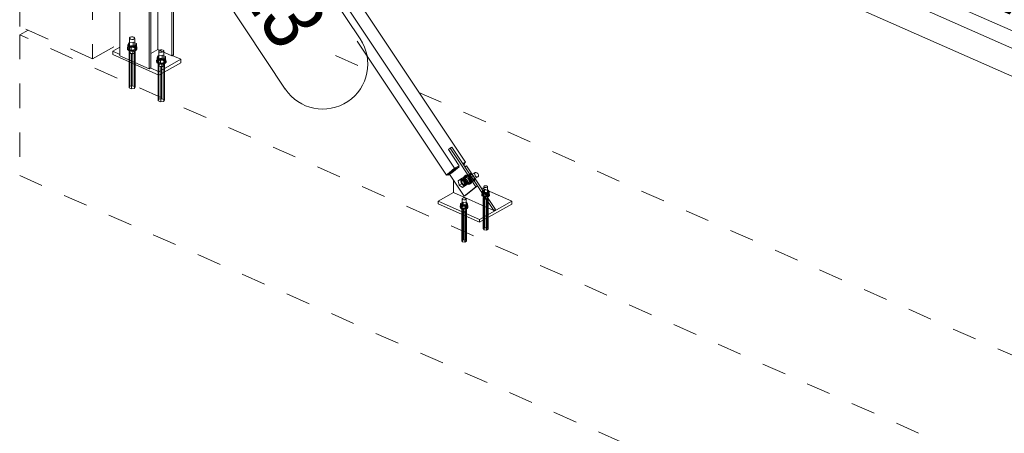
# Model space of a CAD drawing. Header units: millimetres. Extents: x -127 to 701, y 152 to 732.
# Tile 10 of 75: x 398 to 438, y 327 to 344. Entities that reach past the tile are written whole.
import ezdxf

# ---------------------------------------------------------------- set-up
doc = ezdxf.new("R2010")
doc.units = ezdxf.units.MM
for name, pattern in [('XKITLINE00', [0]), ('XKITLINE01', [4, 1, -1, 1, -1]), ('XKITLINE02', [4, 2, -2])]:
    doc.linetypes.add(name, pattern=pattern)
for name, color, linetype, lineweight in [('Schrauben', 7, 'Continuous', 0), ('Teil', 7, 'Continuous', 0), ('Text', 5, 'Continuous', 0)]:
    doc.layers.add(name, color=color, linetype=linetype, lineweight=lineweight)
doc.styles.add('ARIAL', font='ARIAL.TTF')

msp = doc.modelspace()

# ---------------------------------------------------------------- linework, layer by layer
at = {"layer": 'Schrauben', "linetype": 'XKITLINE02', "lineweight": 0}
for p, q in [((402.194, 343.453), (402.169, 343.428)), ((402.169, 342.851), (402.169, 343.428)), ((402.169, 343.428), (402.173, 343.401)), ((402.173, 343.401), (402.203, 343.378)), ((402.24, 343.468), (402.194, 343.453)), ((402.295, 343.47), (402.24, 343.468)), ((402.345, 343.458), (402.295, 343.47)), ((402.375, 343.435), (402.345, 343.458)), ((402.354, 343.382), (402.378, 343.407)), ((402.378, 343.407), (402.375, 343.435)), ((402.378, 342.83), (402.378, 343.407)), ((402.124, 343.08), (402.078, 343.033)), ((402.078, 342.999), (402.124, 343.045)), ((402.078, 342.999), (402.078, 343.033)), ((402.078, 343.033), (402.084, 342.982)), ((402.084, 342.947), (402.078, 342.999)), ((402.135, 343.225), (402.099, 343.134)), ((402.099, 342.984), (402.099, 343.134)), ((402.099, 343.134), (402.237, 343.073)), ((402.099, 342.984), (402.135, 343.075)), ((402.237, 342.923), (402.099, 342.984)), ((402.21, 343.108), (402.124, 343.08)), ((402.124, 343.045), (402.21, 343.074)), ((402.311, 343.254), (402.135, 343.225)), ((402.135, 343.075), (402.135, 343.225)), ((402.135, 343.075), (402.311, 343.104)), ((402.158, 343.004), (402.148, 342.985)), ((402.148, 342.985), (402.148, 342.846)), ((402.148, 342.985), (402.15, 342.965)), ((402.179, 343.021), (402.158, 343.004)), ((402.21, 343.033), (402.179, 343.021)), ((402.203, 343.378), (402.253, 343.365)), ((402.314, 343.111), (402.21, 343.108)), ((402.21, 343.074), (402.314, 343.077)), ((402.246, 343.041), (402.21, 343.033)), ((402.237, 343.073), (402.412, 343.102)), ((402.237, 342.923), (402.237, 343.073)), ((402.286, 343.042), (402.246, 343.041)), ((402.253, 343.365), (402.308, 343.367)), ((402.324, 343.037), (402.286, 343.042)), ((402.308, 343.367), (402.354, 343.382)), ((402.311, 343.104), (402.311, 343.254)), ((402.449, 343.193), (402.311, 343.254)), ((402.311, 343.104), (402.449, 343.043)), ((402.406, 343.088), (402.314, 343.111)), ((402.314, 343.077), (402.406, 343.054)), ((402.358, 343.026), (402.324, 343.037)), ((402.383, 343.011), (402.358, 343.026)), ((402.397, 342.993), (402.383, 343.011)), ((402.4, 342.973), (402.397, 342.993)), ((402.463, 343.045), (402.406, 343.088)), ((402.406, 343.054), (402.463, 343.011)), ((402.412, 343.102), (402.449, 343.193)), ((402.412, 342.952), (402.412, 343.102)), ((402.449, 343.043), (402.412, 342.952)), ((402.424, 342.947), (402.47, 342.994)), ((402.449, 343.043), (402.449, 343.193)), ((402.47, 342.994), (402.463, 343.045)), ((402.463, 343.011), (402.47, 342.959)), ((402.47, 342.959), (402.47, 342.994)), ((402.084, 342.982), (402.141, 342.939)), ((402.141, 342.904), (402.084, 342.947)), ((402.141, 342.939), (402.234, 342.916)), ((402.234, 342.881), (402.141, 342.904)), ((402.148, 342.846), (402.158, 342.866)), ((402.15, 342.827), (402.148, 342.846)), ((402.15, 342.965), (402.165, 342.947)), ((402.176, 342.884), (402.15, 342.82)), ((402.165, 342.808), (402.15, 342.827)), ((402.15, 341.376), (402.15, 342.82)), ((402.15, 342.82), (402.248, 342.776)), ((402.158, 342.866), (402.179, 342.882)), ((402.165, 342.947), (402.19, 342.931)), ((402.19, 342.793), (402.165, 342.808)), ((402.169, 342.851), (402.194, 342.876)), ((402.173, 342.823), (402.169, 342.851)), ((402.203, 342.8), (402.173, 342.823)), ((402.3, 342.904), (402.176, 342.884)), ((402.176, 341.44), (402.176, 342.884)), ((402.179, 342.882), (402.21, 342.895)), ((402.19, 342.931), (402.223, 342.921)), ((402.223, 342.782), (402.19, 342.793)), ((402.194, 342.876), (402.24, 342.891)), ((402.253, 342.788), (402.203, 342.8)), ((402.21, 342.895), (402.246, 342.902)), ((402.223, 342.921), (402.262, 342.916)), ((402.262, 342.777), (402.223, 342.782)), ((402.234, 342.916), (402.337, 342.919)), ((402.337, 342.884), (402.234, 342.881)), ((402.412, 342.952), (402.237, 342.923)), ((402.24, 342.891), (402.295, 342.893)), ((402.246, 342.902), (402.286, 342.903)), ((402.248, 342.776), (402.372, 342.797)), ((402.248, 341.333), (402.248, 342.776)), ((402.308, 342.79), (402.253, 342.788)), ((402.262, 342.916), (402.301, 342.917)), ((402.301, 342.778), (402.262, 342.777)), ((402.286, 342.903), (402.324, 342.898)), ((402.295, 342.893), (402.345, 342.88)), ((402.3, 341.461), (402.3, 342.904)), ((402.398, 342.861), (402.3, 342.904)), ((402.301, 342.917), (402.338, 342.924)), ((402.338, 342.786), (402.301, 342.778)), ((402.354, 342.805), (402.308, 342.79)), ((402.324, 342.898), (402.358, 342.888)), ((402.337, 342.919), (402.424, 342.947)), ((402.424, 342.913), (402.337, 342.884)), ((402.338, 342.924), (402.369, 342.937)), ((402.369, 342.798), (402.338, 342.786)), ((402.345, 342.88), (402.375, 342.857)), ((402.378, 342.83), (402.354, 342.805)), ((402.358, 342.888), (402.383, 342.872)), ((402.369, 342.937), (402.39, 342.954)), ((402.39, 342.815), (402.369, 342.798)), ((402.372, 342.797), (402.398, 342.861)), ((402.372, 341.354), (402.372, 342.797)), ((402.375, 342.857), (402.378, 342.83)), ((402.383, 342.872), (402.397, 342.854)), ((402.39, 342.954), (402.4, 342.973)), ((402.4, 342.834), (402.39, 342.815)), ((402.397, 342.854), (402.4, 342.834)), ((402.398, 341.418), (402.398, 342.861)), ((402.4, 342.973), (402.4, 342.834)), ((402.47, 342.959), (402.424, 342.913)), ((403.346, 342.455), (403.346, 342.316)), ((403.346, 342.316), (403.356, 342.335)), ((403.348, 342.296), (403.346, 342.316)), ((403.374, 342.354), (403.348, 342.289)), ((403.363, 342.278), (403.348, 342.296)), ((403.348, 340.846), (403.348, 342.289)), ((403.348, 342.289), (403.446, 342.246)), ((403.356, 342.335), (403.377, 342.352)), ((403.388, 342.263), (403.363, 342.278)), ((403.368, 342.459), (403.368, 342.321)), ((403.368, 342.321), (403.392, 342.346)), ((403.371, 342.293), (403.368, 342.321)), ((403.401, 342.27), (403.371, 342.293)), ((403.498, 342.374), (403.374, 342.354)), ((403.374, 340.91), (403.374, 342.354)), ((403.377, 342.352), (403.408, 342.365)), ((403.422, 342.252), (403.388, 342.263)), ((403.392, 342.346), (403.438, 342.361)), ((403.451, 342.258), (403.401, 342.27)), ((403.408, 342.365), (403.445, 342.372)), ((403.46, 342.247), (403.422, 342.252)), ((403.438, 342.361), (403.493, 342.362)), ((403.445, 342.372), (403.484, 342.373)), ((403.446, 342.246), (403.57, 342.267)), ((403.446, 340.803), (403.446, 342.246)), ((403.506, 342.26), (403.451, 342.258)), ((403.5, 342.248), (403.46, 342.247)), ((403.484, 342.373), (403.523, 342.368)), ((403.493, 342.362), (403.543, 342.35)), ((403.498, 340.931), (403.498, 342.374)), ((403.596, 342.331), (403.498, 342.374)), ((403.536, 342.256), (403.5, 342.248)), ((403.552, 342.275), (403.506, 342.26)), ((403.523, 342.368), (403.556, 342.358)), ((403.567, 342.268), (403.536, 342.256)), ((403.543, 342.35), (403.573, 342.327)), ((403.577, 342.3), (403.552, 342.275)), ((403.556, 342.358), (403.581, 342.342)), ((403.588, 342.285), (403.567, 342.268)), ((403.57, 342.267), (403.596, 342.331)), ((403.57, 340.823), (403.57, 342.267)), ((403.573, 342.327), (403.577, 342.3)), ((403.577, 342.438), (403.577, 342.3)), ((403.581, 342.342), (403.596, 342.324)), ((403.598, 342.304), (403.588, 342.285)), ((403.596, 340.888), (403.596, 342.331)), ((403.596, 342.324), (403.598, 342.304)), ((403.598, 342.443), (403.598, 342.304)), ((402.15, 341.376), (402.176, 341.44)), ((402.248, 341.333), (402.15, 341.376)), ((402.176, 341.44), (402.3, 341.461)), ((402.3, 341.461), (402.398, 341.418)), ((402.398, 341.418), (402.372, 341.354)), ((402.372, 341.354), (402.248, 341.333)), ((403.348, 340.846), (403.374, 340.91)), ((403.446, 340.803), (403.348, 340.846)), ((403.374, 340.91), (403.498, 340.931)), ((403.57, 340.823), (403.446, 340.803)), ((403.498, 340.931), (403.596, 340.888)), ((403.596, 340.888), (403.57, 340.823)), ((416.237, 337.83), (415.831, 337.6)), ((415.921, 337.758), (415.885, 337.694)), ((415.947, 337.773), (415.911, 337.709)), ((415.974, 337.788), (415.921, 337.758)), ((415.986, 337.777), (415.921, 337.758)), ((415.938, 337.724), (415.974, 337.788)), ((416.013, 337.792), (415.947, 337.773)), ((416.042, 337.793), (415.949, 337.716)), ((415.949, 337.716), (416.073, 337.786)), ((415.974, 337.788), (416.039, 337.807)), ((416.064, 337.747), (415.986, 337.777)), ((416.09, 337.762), (416.013, 337.792)), ((416.039, 337.807), (416.117, 337.777)), ((416.166, 337.863), (416.042, 337.793)), ((416.178, 337.699), (416.042, 337.793)), ((416.132, 337.675), (416.064, 337.747)), ((416.073, 337.786), (416.166, 337.863)), ((416.114, 337.615), (416.073, 337.786)), ((416.159, 337.69), (416.09, 337.762)), ((416.117, 337.777), (416.185, 337.705)), ((416.259, 337.798), (416.166, 337.863)), ((416.285, 337.759), (416.178, 337.699)), ((415.965, 337.691), (415.824, 337.611)), ((415.879, 337.631), (415.871, 337.603)), ((415.871, 337.603), (415.872, 337.57)), ((415.872, 337.57), (415.882, 337.535)), ((415.894, 337.651), (415.879, 337.631)), ((415.882, 337.535), (415.9, 337.502)), ((415.885, 337.694), (415.888, 337.603)), ((415.888, 337.603), (415.93, 337.509)), ((415.916, 337.662), (415.894, 337.651)), ((415.9, 337.502), (415.923, 337.474)), ((415.911, 337.709), (415.915, 337.618)), ((415.915, 337.618), (415.957, 337.524)), ((415.943, 337.662), (415.916, 337.662)), ((415.923, 337.474), (415.95, 337.453)), ((415.93, 337.509), (415.999, 337.437)), ((415.941, 337.633), (415.938, 337.724)), ((415.983, 337.539), (415.941, 337.633)), ((415.942, 337.643), (415.949, 337.671)), ((415.943, 337.61), (415.942, 337.643)), ((415.971, 337.651), (415.943, 337.662)), ((415.953, 337.575), (415.943, 337.61)), ((415.949, 337.716), (415.991, 337.545)), ((415.949, 337.671), (415.965, 337.691)), ((416.355, 337.653), (415.949, 337.424)), ((415.95, 337.453), (415.978, 337.442)), ((415.97, 337.542), (415.953, 337.575)), ((416.097, 337.492), (415.956, 337.413)), ((415.957, 337.524), (416.025, 337.452)), ((415.965, 337.691), (415.987, 337.702)), ((415.994, 337.514), (415.97, 337.542)), ((415.998, 337.63), (415.971, 337.651)), ((415.978, 337.442), (416.005, 337.442)), ((416.052, 337.467), (415.983, 337.539)), ((415.987, 337.702), (416.013, 337.702)), ((415.991, 337.545), (416.114, 337.615)), ((415.991, 337.545), (416.126, 337.451)), ((416.021, 337.493), (415.994, 337.514)), ((416.021, 337.602), (415.998, 337.63)), ((415.999, 337.437), (416.076, 337.407)), ((416.005, 337.442), (416.027, 337.452)), ((416.013, 337.702), (416.041, 337.691)), ((416.039, 337.569), (416.021, 337.602)), ((416.049, 337.482), (416.021, 337.493)), ((416.025, 337.452), (416.103, 337.422)), ((416.027, 337.452), (416.042, 337.473)), ((416.049, 337.534), (416.039, 337.569)), ((416.041, 337.691), (416.068, 337.67)), ((416.042, 337.473), (416.05, 337.501)), ((416.05, 337.501), (416.049, 337.534)), ((416.075, 337.482), (416.049, 337.482)), ((416.129, 337.437), (416.052, 337.467)), ((416.068, 337.67), (416.092, 337.642)), ((416.097, 337.492), (416.075, 337.482)), ((416.076, 337.407), (416.142, 337.426)), ((416.092, 337.642), (416.109, 337.609)), ((416.113, 337.513), (416.097, 337.492)), ((416.103, 337.422), (416.168, 337.441)), ((416.109, 337.609), (416.119, 337.574)), ((416.12, 337.541), (416.113, 337.513)), ((416.25, 337.521), (416.114, 337.615)), ((416.119, 337.574), (416.12, 337.541)), ((416.126, 337.451), (416.219, 337.528)), ((416.126, 337.451), (416.25, 337.521)), ((416.195, 337.456), (416.129, 337.437)), ((416.174, 337.581), (416.132, 337.675)), ((416.142, 337.426), (416.177, 337.49)), ((416.195, 337.456), (416.142, 337.426)), ((416.201, 337.596), (416.159, 337.69)), ((416.168, 337.441), (416.204, 337.505)), ((416.177, 337.49), (416.174, 337.581)), ((416.219, 337.528), (416.178, 337.699)), ((416.185, 337.705), (416.227, 337.611)), ((416.23, 337.52), (416.195, 337.456)), ((416.204, 337.505), (416.201, 337.596)), ((416.219, 337.528), (416.343, 337.597)), ((416.227, 337.611), (416.23, 337.52)), ((416.343, 337.597), (416.25, 337.521)), ((416.314, 337.715), (416.343, 337.597)), ((416.674, 337.059), (416.637, 337.022)), ((416.637, 336.993), (416.674, 337.031)), ((416.637, 336.993), (416.637, 337.022)), ((416.637, 337.022), (416.642, 336.981)), ((416.642, 336.952), (416.637, 336.993)), ((416.642, 336.981), (416.688, 336.946)), ((416.688, 336.918), (416.642, 336.952)), ((416.686, 337.157), (416.65, 337.136)), ((416.65, 337.021), (416.65, 337.136)), ((416.65, 337.136), (416.697, 337.067)), ((416.742, 337.073), (416.65, 337.021)), ((416.697, 336.952), (416.65, 337.021)), ((416.737, 337.08), (416.674, 337.059)), ((416.674, 337.031), (416.743, 337.053)), ((416.688, 336.946), (416.762, 336.928)), ((416.762, 336.899), (416.688, 336.918)), ((416.697, 337.067), (416.697, 336.952)), ((416.749, 337.062), (416.697, 337.067)), ((416.832, 336.938), (416.697, 336.952)), ((416.701, 336.982), (416.703, 336.986)), ((416.701, 336.982), (416.703, 336.986)), ((416.701, 336.982), (416.701, 336.867)), ((416.701, 336.982), (416.703, 336.967)), ((416.703, 336.986), (416.708, 336.996)), ((416.703, 336.986), (416.708, 336.996)), ((416.703, 336.967), (416.713, 336.954)), ((416.724, 337.008), (416.708, 336.996)), ((416.713, 336.954), (416.732, 336.943)), ((416.715, 337.113), (416.715, 336.87)), ((416.746, 337.018), (416.724, 337.008)), ((416.732, 336.943), (416.756, 336.935)), ((416.743, 337.053), (416.755, 337.054)), ((416.774, 337.023), (416.746, 337.018)), ((416.756, 336.935), (416.785, 336.931)), ((416.837, 336.93), (416.762, 336.928)), ((416.774, 337.023), (416.775, 337.023)), ((416.775, 337.023), (416.774, 337.023)), ((416.785, 336.931), (416.814, 336.932)), ((416.833, 336.936), (416.814, 336.932)), ((416.872, 336.97), (416.872, 336.854)), ((416.887, 336.973), (416.887, 336.858)), ((416.762, 336.91), (416.696, 336.872)), ((416.696, 335.602), (416.696, 336.872)), ((416.696, 336.872), (416.727, 336.825)), ((416.701, 336.867), (416.708, 336.881)), ((416.703, 336.852), (416.701, 336.867)), ((416.713, 336.838), (416.703, 336.852)), ((416.708, 336.881), (416.724, 336.893)), ((416.732, 336.827), (416.713, 336.838)), ((416.715, 336.87), (416.734, 336.889)), ((416.718, 336.849), (416.715, 336.87)), ((416.741, 336.832), (416.718, 336.849)), ((416.724, 336.893), (416.746, 336.902)), ((416.727, 335.554), (416.727, 336.825)), ((416.727, 336.825), (416.825, 336.815)), ((416.756, 336.819), (416.732, 336.827)), ((416.734, 336.889), (416.768, 336.9)), ((416.778, 336.823), (416.741, 336.832)), ((416.746, 336.902), (416.774, 336.908)), ((416.785, 336.816), (416.756, 336.819)), ((416.762, 335.639), (416.762, 336.91)), ((416.762, 336.91), (416.86, 336.9)), ((416.844, 336.902), (416.762, 336.899)), ((416.768, 336.9), (416.81, 336.901)), ((416.774, 336.908), (416.803, 336.909)), ((416.819, 336.824), (416.778, 336.823)), ((416.814, 336.817), (416.785, 336.816)), ((416.803, 336.909), (416.831, 336.905)), ((416.81, 336.901), (416.847, 336.892)), ((416.841, 336.822), (416.814, 336.817)), ((416.854, 336.836), (416.819, 336.824)), ((416.825, 336.815), (416.892, 336.852)), ((416.825, 335.544), (416.825, 336.815)), ((416.831, 336.905), (416.856, 336.897)), ((416.864, 336.831), (416.841, 336.822)), ((416.844, 336.902), (416.854, 336.905)), ((416.847, 336.892), (416.87, 336.875)), ((416.872, 336.854), (416.854, 336.836)), ((416.856, 336.897), (416.874, 336.886)), ((416.86, 335.629), (416.86, 336.9)), ((416.892, 336.852), (416.86, 336.9)), ((416.879, 336.843), (416.864, 336.831)), ((416.87, 336.875), (416.872, 336.854)), ((416.874, 336.886), (416.885, 336.872)), ((416.887, 336.858), (416.879, 336.843)), ((416.885, 336.872), (416.887, 336.858)), ((416.892, 335.582), (416.892, 336.852)), ((415.878, 336.41), (415.812, 336.373)), ((415.812, 335.103), (415.812, 336.373)), ((415.812, 336.373), (415.844, 336.325)), ((415.817, 336.483), (415.817, 336.367)), ((415.817, 336.367), (415.825, 336.381)), ((415.819, 336.353), (415.817, 336.367)), ((415.83, 336.339), (415.819, 336.353)), ((415.825, 336.381), (415.84, 336.394)), ((415.848, 336.328), (415.83, 336.339)), ((415.832, 336.486), (415.832, 336.371)), ((415.832, 336.371), (415.85, 336.389)), ((415.834, 336.35), (415.832, 336.371)), ((415.857, 336.333), (415.834, 336.35)), ((415.84, 336.394), (415.863, 336.403)), ((415.844, 335.055), (415.844, 336.325)), ((415.844, 336.325), (415.942, 336.315)), ((415.873, 336.32), (415.848, 336.328)), ((415.85, 336.389), (415.885, 336.401)), ((415.894, 336.324), (415.857, 336.333)), ((415.863, 336.403), (415.89, 336.408)), ((415.901, 336.316), (415.873, 336.32)), ((415.878, 335.14), (415.878, 336.41)), ((415.878, 336.41), (415.977, 336.4)), ((415.885, 336.401), (415.926, 336.402)), ((415.89, 336.408), (415.919, 336.409)), ((415.936, 336.325), (415.894, 336.324)), ((415.93, 336.317), (415.901, 336.316)), ((415.919, 336.409), (415.947, 336.406)), ((415.926, 336.402), (415.963, 336.393)), ((415.958, 336.323), (415.93, 336.317)), ((415.97, 336.336), (415.936, 336.325)), ((415.942, 336.315), (416.008, 336.353)), ((415.942, 335.045), (415.942, 336.315)), ((415.947, 336.406), (415.972, 336.398)), ((415.98, 336.332), (415.958, 336.323)), ((415.963, 336.393), (415.986, 336.375)), ((415.989, 336.355), (415.97, 336.336)), ((415.972, 336.398), (415.991, 336.386)), ((415.976, 335.13), (415.977, 336.4)), ((416.008, 336.353), (415.977, 336.4)), ((415.996, 336.344), (415.98, 336.332)), ((415.986, 336.375), (415.989, 336.355)), ((415.989, 336.47), (415.989, 336.355)), ((415.991, 336.386), (416.001, 336.373)), ((416.003, 336.358), (415.996, 336.344)), ((416.001, 336.373), (416.003, 336.358)), ((416.003, 336.474), (416.003, 336.358)), ((416.008, 335.083), (416.008, 336.353)), ((416.696, 335.602), (416.762, 335.639)), ((416.727, 335.554), (416.696, 335.602)), ((416.825, 335.544), (416.727, 335.554)), ((416.762, 335.639), (416.86, 335.629)), ((416.892, 335.582), (416.825, 335.544)), ((416.86, 335.629), (416.892, 335.582)), ((415.812, 335.103), (415.878, 335.14)), ((415.844, 335.055), (415.812, 335.103)), ((415.942, 335.045), (415.844, 335.055)), ((415.878, 335.14), (415.976, 335.13)), ((416.008, 335.083), (415.942, 335.045)), ((415.976, 335.13), (416.008, 335.083))]:
    msp.add_line(p, q, dxfattribs=at)
at = {"layer": 'Schrauben', "linetype": 'XKITLINE00', "lineweight": 0}
for p, q in [((403.334, 342.695), (403.297, 342.604)), ((403.297, 342.454), (403.297, 342.604)), ((403.297, 342.604), (403.435, 342.543)), ((403.509, 342.724), (403.334, 342.695)), ((403.334, 342.545), (403.334, 342.695)), ((403.392, 342.923), (403.368, 342.898)), ((403.368, 342.898), (403.368, 342.459)), ((403.368, 342.898), (403.371, 342.871)), ((403.371, 342.871), (403.401, 342.848)), ((403.438, 342.938), (403.392, 342.923)), ((403.401, 342.848), (403.451, 342.835)), ((403.512, 342.581), (403.409, 342.578)), ((403.493, 342.94), (403.438, 342.938)), ((403.451, 342.835), (403.506, 342.837)), ((403.543, 342.927), (403.493, 342.94)), ((403.506, 342.837), (403.552, 342.852)), ((403.509, 342.574), (403.509, 342.724)), ((403.647, 342.663), (403.509, 342.724)), ((403.605, 342.558), (403.512, 342.581)), ((403.573, 342.904), (403.543, 342.927)), ((403.552, 342.852), (403.577, 342.877)), ((403.577, 342.877), (403.573, 342.904)), ((403.577, 342.877), (403.577, 342.438)), ((403.611, 342.572), (403.647, 342.663)), ((403.647, 342.513), (403.647, 342.663)), ((403.322, 342.55), (403.276, 342.503)), ((403.276, 342.469), (403.322, 342.515)), ((403.276, 342.469), (403.276, 342.503)), ((403.276, 342.503), (403.282, 342.452)), ((403.282, 342.417), (403.276, 342.469)), ((403.282, 342.452), (403.34, 342.409)), ((403.34, 342.374), (403.282, 342.417)), ((403.297, 342.454), (403.334, 342.545)), ((403.435, 342.393), (403.297, 342.454)), ((403.409, 342.578), (403.322, 342.55)), ((403.322, 342.515), (403.409, 342.544)), ((403.334, 342.545), (403.509, 342.574)), ((403.34, 342.409), (403.432, 342.385)), ((403.432, 342.351), (403.34, 342.374)), ((403.356, 342.474), (403.346, 342.455)), ((403.346, 342.455), (403.348, 342.435)), ((403.348, 342.435), (403.363, 342.417)), ((403.377, 342.491), (403.356, 342.474)), ((403.363, 342.417), (403.388, 342.401)), ((403.408, 342.503), (403.377, 342.491)), ((403.388, 342.401), (403.422, 342.391)), ((403.445, 342.511), (403.408, 342.503)), ((403.409, 342.544), (403.512, 342.547)), ((403.422, 342.391), (403.46, 342.386)), ((403.432, 342.385), (403.536, 342.389)), ((403.536, 342.354), (403.432, 342.351)), ((403.435, 342.543), (403.611, 342.572)), ((403.435, 342.393), (403.435, 342.543)), ((403.611, 342.422), (403.435, 342.393)), ((403.484, 342.512), (403.445, 342.511)), ((403.46, 342.386), (403.5, 342.387)), ((403.523, 342.507), (403.484, 342.512)), ((403.5, 342.387), (403.536, 342.394)), ((403.509, 342.574), (403.647, 342.513)), ((403.512, 342.547), (403.605, 342.524)), ((403.556, 342.496), (403.523, 342.507)), ((403.536, 342.389), (403.622, 342.417)), ((403.536, 342.394), (403.567, 342.407)), ((403.622, 342.382), (403.536, 342.354)), ((403.581, 342.481), (403.556, 342.496)), ((403.567, 342.407), (403.588, 342.424)), ((403.596, 342.462), (403.581, 342.481)), ((403.588, 342.424), (403.598, 342.443)), ((403.598, 342.443), (403.596, 342.462)), ((403.662, 342.515), (403.605, 342.558)), ((403.605, 342.524), (403.662, 342.48)), ((403.611, 342.422), (403.611, 342.572)), ((403.647, 342.513), (403.611, 342.422)), ((403.622, 342.417), (403.668, 342.463)), ((403.668, 342.429), (403.622, 342.382)), ((403.668, 342.463), (403.662, 342.515)), ((403.662, 342.48), (403.668, 342.429)), ((403.668, 342.429), (403.668, 342.463)), ((416.361, 337.9), (416.237, 337.83)), ((416.301, 337.768), (416.259, 337.798)), ((416.301, 337.768), (416.285, 337.759)), ((416.301, 337.768), (416.314, 337.715)), ((416.342, 337.866), (416.361, 337.9)), ((416.344, 337.817), (416.342, 337.866)), ((416.366, 337.767), (416.344, 337.817)), ((416.361, 337.9), (416.396, 337.91)), ((416.403, 337.729), (416.366, 337.767)), ((416.396, 337.91), (416.437, 337.894)), ((416.444, 337.713), (416.403, 337.729)), ((416.437, 337.894), (416.474, 337.856)), ((416.474, 337.856), (416.496, 337.806)), ((416.498, 337.757), (416.479, 337.723)), ((416.496, 337.806), (416.498, 337.757)), ((415.76, 337.633), (415.666, 337.556)), ((415.666, 337.556), (415.755, 337.606)), ((415.666, 337.556), (415.708, 337.385)), ((415.708, 337.385), (415.796, 337.435)), ((415.708, 337.385), (415.843, 337.291)), ((415.755, 337.606), (415.848, 337.683)), ((415.796, 337.435), (415.755, 337.606)), ((415.76, 337.633), (415.848, 337.683)), ((415.895, 337.539), (415.76, 337.633)), ((415.931, 337.341), (415.796, 337.435)), ((415.808, 337.591), (415.801, 337.563)), ((415.801, 337.563), (415.802, 337.53)), ((415.802, 337.53), (415.812, 337.495)), ((415.824, 337.611), (415.808, 337.591)), ((415.831, 337.6), (415.812, 337.566)), ((415.812, 337.566), (415.814, 337.518)), ((415.812, 337.495), (415.829, 337.462)), ((415.814, 337.518), (415.836, 337.468)), ((415.846, 337.622), (415.824, 337.611)), ((415.829, 337.462), (415.853, 337.434)), ((415.866, 337.611), (415.831, 337.6)), ((415.836, 337.468), (415.873, 337.429)), ((415.843, 337.291), (415.937, 337.368)), ((415.843, 337.291), (415.931, 337.341)), ((415.872, 337.622), (415.846, 337.622)), ((415.848, 337.683), (415.983, 337.589)), ((415.853, 337.434), (415.88, 337.413)), ((415.907, 337.595), (415.866, 337.611)), ((415.9, 337.611), (415.872, 337.622)), ((415.873, 337.429), (415.914, 337.413)), ((415.88, 337.413), (415.908, 337.402)), ((415.895, 337.539), (415.983, 337.589)), ((415.937, 337.368), (415.895, 337.539)), ((415.927, 337.59), (415.9, 337.611)), ((415.944, 337.556), (415.907, 337.595)), ((415.908, 337.402), (415.934, 337.402)), ((415.914, 337.413), (415.949, 337.424)), ((415.95, 337.562), (415.927, 337.59)), ((416.025, 337.418), (415.931, 337.341)), ((415.934, 337.402), (415.956, 337.413)), ((415.937, 337.368), (416.025, 337.418)), ((415.966, 337.506), (415.944, 337.556)), ((415.949, 337.424), (415.968, 337.458)), ((415.968, 337.529), (415.95, 337.562)), ((415.956, 337.413), (415.972, 337.433)), ((415.968, 337.458), (415.966, 337.506)), ((415.978, 337.494), (415.968, 337.529)), ((415.972, 337.433), (415.979, 337.461)), ((415.979, 337.461), (415.978, 337.494)), ((415.983, 337.589), (416.025, 337.418)), ((416.479, 337.723), (416.355, 337.653)), ((416.479, 337.723), (416.444, 337.713)), ((416.734, 337.35), (416.715, 337.332)), ((416.715, 337.332), (416.715, 337.113)), ((416.715, 337.332), (416.718, 337.311)), ((416.768, 337.362), (416.734, 337.35)), ((416.81, 337.363), (416.768, 337.362)), ((416.847, 337.354), (416.81, 337.363)), ((416.87, 337.337), (416.847, 337.354)), ((416.872, 337.316), (416.87, 337.337)), ((416.747, 337.191), (416.686, 337.157)), ((416.718, 337.311), (416.741, 337.294)), ((416.743, 337.082), (416.737, 337.08)), ((416.741, 337.294), (416.778, 337.285)), ((416.747, 337.076), (416.742, 337.073)), ((416.826, 337.085), (416.743, 337.082)), ((416.747, 337.076), (416.747, 337.191)), ((416.747, 337.191), (416.891, 337.177)), ((416.747, 337.076), (416.891, 337.061)), ((416.84, 337.053), (416.749, 337.062)), ((416.755, 337.054), (416.826, 337.056)), ((416.775, 337.023), (416.803, 337.024)), ((416.778, 337.285), (416.819, 337.286)), ((416.831, 337.02), (416.803, 337.024)), ((416.819, 337.286), (416.854, 337.297)), ((416.9, 337.066), (416.826, 337.085)), ((416.826, 337.056), (416.9, 337.037)), ((416.856, 337.012), (416.831, 337.02)), ((416.84, 336.937), (416.832, 336.938)), ((416.833, 336.936), (416.841, 336.937)), ((416.841, 336.937), (416.833, 336.936)), ((416.844, 336.931), (416.837, 336.93)), ((416.84, 337.053), (416.937, 337.107)), ((416.84, 336.937), (416.84, 337.053)), ((416.937, 336.992), (416.84, 336.937)), ((416.864, 336.947), (416.841, 336.937)), ((416.844, 336.931), (416.914, 336.953)), ((416.854, 337.297), (416.872, 337.316)), ((416.854, 336.905), (416.914, 336.925)), ((416.874, 337.001), (416.856, 337.012)), ((416.864, 336.947), (416.879, 336.959)), ((416.872, 337.316), (416.872, 336.97)), ((416.885, 336.988), (416.874, 337.001)), ((416.879, 336.959), (416.887, 336.973)), ((416.887, 336.973), (416.885, 336.988)), ((416.891, 337.061), (416.891, 337.177)), ((416.937, 337.107), (416.891, 337.177)), ((416.891, 337.061), (416.937, 336.992)), ((416.945, 337.032), (416.9, 337.066)), ((416.9, 337.037), (416.945, 337.003)), ((416.914, 336.953), (416.95, 336.99)), ((416.95, 336.962), (416.914, 336.925)), ((416.937, 336.992), (416.937, 337.107)), ((416.95, 336.99), (416.945, 337.032)), ((416.945, 337.003), (416.95, 336.962)), ((416.95, 336.962), (416.95, 336.99)), ((415.79, 336.56), (415.753, 336.523)), ((415.753, 336.494), (415.79, 336.531)), ((415.753, 336.494), (415.753, 336.523)), ((415.753, 336.523), (415.758, 336.482)), ((415.864, 336.692), (415.767, 336.637)), ((415.767, 336.522), (415.767, 336.637)), ((415.767, 336.637), (415.813, 336.568)), ((415.767, 336.522), (415.864, 336.576)), ((415.813, 336.452), (415.767, 336.522)), ((415.859, 336.583), (415.79, 336.56)), ((415.79, 336.531), (415.859, 336.554)), ((415.813, 336.452), (415.813, 336.568)), ((415.813, 336.568), (415.957, 336.553)), ((415.85, 336.851), (415.832, 336.833)), ((415.832, 336.833), (415.832, 336.486)), ((415.832, 336.833), (415.834, 336.812)), ((415.834, 336.812), (415.857, 336.795)), ((415.863, 336.518), (415.84, 336.509)), ((415.885, 336.863), (415.85, 336.851)), ((415.857, 336.795), (415.894, 336.785)), ((415.942, 336.585), (415.859, 336.583)), ((415.859, 336.554), (415.942, 336.557)), ((415.89, 336.524), (415.863, 336.518)), ((415.864, 336.576), (415.864, 336.692)), ((415.864, 336.692), (416.007, 336.677)), ((415.864, 336.576), (416.007, 336.562)), ((415.926, 336.864), (415.885, 336.863)), ((415.919, 336.525), (415.89, 336.524)), ((415.894, 336.785), (415.936, 336.787)), ((415.947, 336.521), (415.919, 336.525)), ((415.963, 336.855), (415.926, 336.864)), ((415.936, 336.787), (415.97, 336.798)), ((416.016, 336.567), (415.942, 336.585)), ((415.942, 336.557), (416.016, 336.538)), ((415.972, 336.513), (415.947, 336.521)), ((415.957, 336.553), (416.054, 336.608)), ((415.957, 336.438), (415.957, 336.553)), ((415.986, 336.837), (415.963, 336.855)), ((415.97, 336.798), (415.989, 336.817)), ((415.991, 336.502), (415.972, 336.513)), ((415.989, 336.817), (415.986, 336.837)), ((415.989, 336.817), (415.989, 336.47)), ((416.007, 336.562), (416.007, 336.677)), ((416.054, 336.608), (416.007, 336.677)), ((416.007, 336.562), (416.054, 336.493)), ((416.062, 336.532), (416.016, 336.567)), ((416.016, 336.538), (416.062, 336.504)), ((416.054, 336.493), (416.054, 336.608)), ((416.067, 336.491), (416.062, 336.532)), ((415.758, 336.453), (415.753, 336.494)), ((415.758, 336.482), (415.804, 336.447)), ((415.804, 336.418), (415.758, 336.453)), ((415.804, 336.447), (415.878, 336.429)), ((415.878, 336.4), (415.804, 336.418)), ((415.957, 336.438), (415.813, 336.452)), ((415.825, 336.497), (415.817, 336.483)), ((415.817, 336.483), (415.819, 336.468)), ((415.819, 336.468), (415.83, 336.455)), ((415.84, 336.509), (415.825, 336.497)), ((415.83, 336.455), (415.848, 336.443)), ((415.848, 336.443), (415.873, 336.435)), ((415.873, 336.435), (415.901, 336.432)), ((415.878, 336.429), (415.961, 336.431)), ((415.961, 336.402), (415.878, 336.4)), ((415.901, 336.432), (415.93, 336.433)), ((415.93, 336.433), (415.958, 336.438)), ((416.054, 336.493), (415.957, 336.438)), ((415.958, 336.438), (415.98, 336.447)), ((415.961, 336.431), (416.03, 336.454)), ((416.03, 336.425), (415.961, 336.402)), ((415.98, 336.447), (415.996, 336.46)), ((416.001, 336.488), (415.991, 336.502)), ((415.996, 336.46), (416.003, 336.474)), ((416.003, 336.474), (416.001, 336.488)), ((416.03, 336.454), (416.067, 336.491)), ((416.067, 336.462), (416.03, 336.425)), ((416.062, 336.504), (416.067, 336.462)), ((416.067, 336.462), (416.067, 336.491))]:
    msp.add_line(p, q, dxfattribs=at)
at = {"layer": 'Teil', "linetype": 'XKITLINE00', "lineweight": 0}
for p, q in [((402.969, 359.168), (402.969, 342.164)), ((403.039, 342.204), (403.039, 358.034)), ((403.734, 358.341), (473.02, 327.692)), ((473.02, 326.537), (403.734, 357.186)), ((415.961, 338.326), (404.164, 356.031)), ((403.331, 342.947), (403.331, 355.803)), ((415.519, 338.076), (403.722, 355.781)), ((403.905, 342.693), (403.905, 354.724)), ((403.976, 342.733), (403.976, 354.618)), ((401.77, 342.694), (401.77, 347.167)), ((401.474, 342.879), (401.77, 343.046)), ((415.182, 337.799), (411.518, 343.299)), ((401.474, 342.879), (401.77, 342.748)), ((401.474, 342.74), (401.474, 342.879)), ((401.474, 342.74), (403.371, 341.901)), ((401.77, 342.694), (402.969, 342.164)), ((403.039, 342.783), (403.331, 342.947)), ((403.331, 342.947), (403.905, 342.693)), ((403.905, 342.693), (403.976, 342.733)), ((404.272, 342.549), (403.923, 342.703)), ((402.969, 342.164), (403.039, 342.204)), ((403.022, 342.194), (403.371, 342.04)), ((403.371, 342.04), (404.272, 342.549)), ((403.371, 341.901), (404.272, 342.41)), ((404.272, 342.41), (404.272, 342.549)), ((403.371, 341.901), (403.371, 342.04)), ((415.33, 338.9), (415.401, 338.94)), ((416.454, 337.359), (415.401, 338.94)), ((415.33, 338.9), (415.263, 338.844)), ((415.263, 338.844), (415.705, 338.181)), ((416.384, 337.319), (415.33, 338.9)), ((415.707, 338.131), (415.41, 337.888)), ((415.705, 338.181), (415.519, 338.076)), ((415.685, 338.164), (415.526, 338.075)), ((415.526, 338.075), (415.685, 338.164)), ((415.548, 338.041), (415.707, 338.131)), ((415.705, 338.181), (415.685, 338.164)), ((415.707, 338.131), (415.685, 338.164)), ((415.851, 338.264), (415.961, 338.326)), ((415.854, 338.26), (415.914, 338.294)), ((415.854, 338.26), (415.914, 338.294)), ((415.936, 338.261), (415.876, 338.227)), ((415.883, 338.217), (415.936, 338.261)), ((415.914, 338.294), (415.936, 338.261)), ((415.961, 338.326), (415.917, 338.29)), ((415.939, 338.133), (416.009, 338.173)), ((417.127, 336.35), (415.939, 338.133)), ((417.197, 336.39), (416.009, 338.173)), ((415.182, 337.799), (415.519, 338.076)), ((415.231, 337.827), (415.182, 337.799)), ((415.526, 338.075), (415.229, 337.831)), ((415.229, 337.831), (415.526, 338.075)), ((415.229, 337.831), (415.251, 337.798)), ((415.251, 337.798), (415.548, 338.041)), ((415.41, 337.888), (415.251, 337.798)), ((415.311, 337.832), (415.912, 336.931)), ((415.548, 338.041), (415.526, 338.075)), ((415.467, 337.599), (415.468, 337.083)), ((415.982, 336.971), (416.454, 337.359)), ((416.384, 337.319), (416.454, 337.359)), ((414.841, 336.729), (415.468, 337.083)), ((415.468, 337.083), (417.127, 336.35)), ((415.912, 336.931), (416.384, 337.319)), ((415.912, 336.931), (415.982, 336.971)), ((416.6, 337.286), (417.863, 336.727)), ((414.841, 336.729), (414.841, 336.613)), ((414.841, 336.729), (416.538, 335.978)), ((414.841, 336.613), (416.538, 335.862)), ((416.538, 335.978), (417.863, 336.727)), ((417.863, 336.611), (416.538, 335.862)), ((417.863, 336.727), (417.863, 336.611)), ((417.127, 336.35), (417.197, 336.39)), ((416.538, 335.862), (416.538, 335.978))]:
    msp.add_line(p, q, dxfattribs=at)
at = {"layer": 'Teil', "linetype": 'XKITLINE01', "lineweight": 0}
for p, q in [((397.653, 343.896), (397.653, 349.092)), ((400.649, 347.167), (400.649, 342.57)), ((400.649, 342.57), (397.653, 343.896)), ((397.997, 343.743), (397.653, 343.549)), ((621.142, 244.686), (397.653, 343.549)), ((397.653, 343.549), (397.653, 337.776)), ((400.649, 342.57), (401.77, 343.204)), ((410.628, 342.705), (412.45, 341.899)), ((414.052, 341.19), (470.12, 316.388)), ((397.653, 337.776), (621.142, 238.913))]:
    msp.add_line(p, q, dxfattribs=at)
at = {"layer": 'Text', "linetype": 'XKITLINE00', "lineweight": 0}
for p, q in [((407.174, 350.089), (411.643, 343.382)), ((404.095, 348.037), (408.564, 341.33)), ((435.515, 345.009), (442.885, 341.748))]:
    msp.add_line(p, q, dxfattribs=at)
msp.add_arc((410.103, 342.356), 1.85, 213.6761, 33.6761, dxfattribs=at)

# ---------------------------------------------------------------- texts
at = {"layer": 'Text', "style": 'ARIAL', "width": 0.85}
for s, rotation, p in [('A/13', -56.3218, (404.927, 347.87)), ('A/16', -23.8637, (436.306, 345.315))]:
    msp.add_text(s, height=2.5, rotation=rotation, dxfattribs=at).set_placement(p)

doc.saveas('drawing.dxf')
